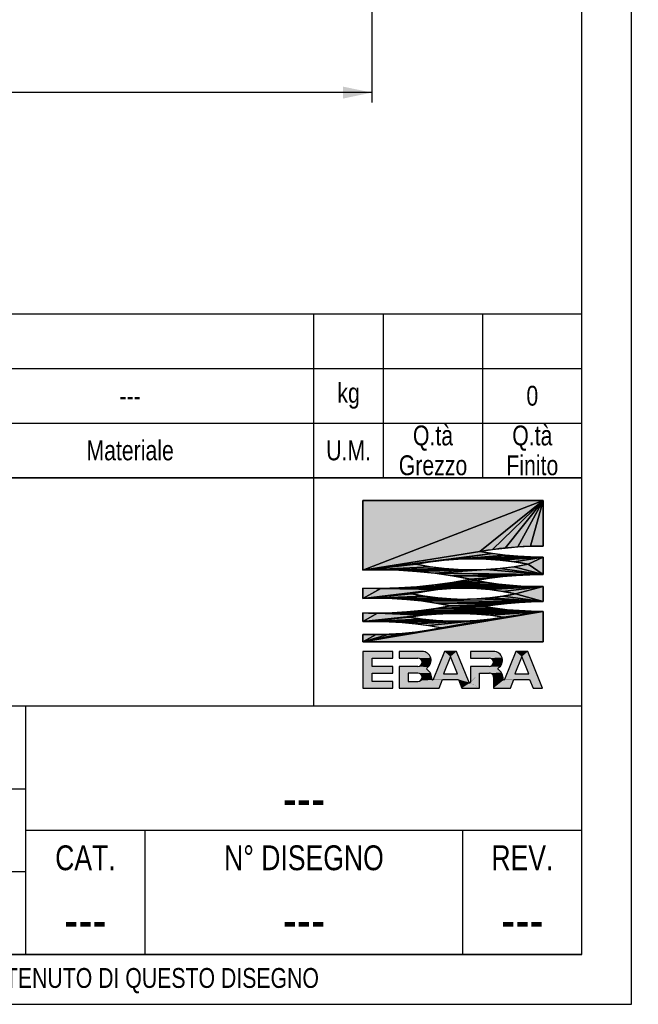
# Model space of a CAD drawing. Header units: millimetres. Extents: x 0 to 841, y 0 to 594.
# Tile 8 of 11: x 717 to 841, y 0 to 198. Entities that reach past the tile are written whole.
import ezdxf

# ---------------------------------------------------------------- set-up
doc = ezdxf.new("R2010")
doc.units = ezdxf.units.MM
doc.header["$LTSCALE"] = 46.2
doc.layers.get('0').update_dxf_attribs({"linetype": 'CONTINUOUS'})
doc.layers.add('DETTAGLI', color=7, linetype='CONTINUOUS')
doc.layers.add('QUOTE', color=7, linetype='CONTINUOUS')
doc.styles.get("Standard").update_dxf_attribs({"font": 'txt', "width": 0.8})
doc.dimstyles.new('DIMSTYLE_1', dxfattribs={"dimtxt": 6, "dimasz": 5.8, "dimexe": 1, "dimexo": 2, "dimgap": 0.75, "dimtad": 1, "dimdec": 3, "dimtxsty": 'Standard', "dimblk": '_FILLED', "dimblk1": '_FILLED', "dimblk2": '_FILLED', "dimcen": 0.09, "dimadec": 3, "dimazin": 2, "dimtp": 0.5, "dimtm": 0.5, "dimtfac": 1, "dimtdec": 3, "dimtofl": 0, "dimtmove": 0, "dimatfit": 3, "dimldrblk": '_FILLED', "dimfxl": 0, "dimtolj": 1, "dimarcsym": 0})

# ---------------------------------------------------------------- blocks, each defined once
blk = doc.blocks.new('EBARA_BL0', base_point=(804.25, 82.53))
at = {"color": 7, "linetype": 'Continuous'}
for p, q in [((822.18, 101.41), (785.87, 87.4)), ((785.87, 101.41), (785.87, 87.4)), ((785.87, 87.4), (822.18, 101.41)), ((822.18, 101.41), (785.87, 101.41)), ((785.87, 101.41), (822.18, 101.41)), ((785.87, 87.4), (785.87, 101.41)), ((822.18, 101.41), (809.46, 91.15)), ((809.46, 91.15), (822.18, 101.41)), ((822.18, 101.41), (811.99, 91.55)), ((811.99, 91.55), (822.18, 101.41)), ((822.18, 101.41), (814.53, 91.86)), ((814.53, 91.86), (822.18, 101.41)), ((822.18, 101.41), (817.07, 92.08)), ((817.07, 92.08), (822.18, 101.41)), ((822.18, 101.41), (819.63, 92.21)), ((819.63, 92.21), (822.18, 101.41)), ((822.18, 92.25), (822.18, 101.41)), ((822.18, 101.41), (822.18, 92.25)), ((809.46, 91.15), (811.99, 91.55)), ((811.99, 91.55), (814.53, 91.86)), ((814.53, 91.86), (817.07, 92.08)), ((817.07, 92.08), (819.63, 92.21)), ((819.63, 92.21), (822.18, 92.25)), ((809.46, 91.15), (785.87, 87.4)), ((785.87, 87.4), (809.46, 91.15)), ((811.99, 90.75), (785.87, 87.4)), ((785.87, 87.4), (811.99, 90.75)), ((802.23, 89.43), (785.87, 87.4)), ((785.87, 87.4), (802.23, 89.43)), ((799.42, 89.08), (802.23, 89.43)), ((811.99, 90.75), (802.23, 89.43)), ((802.23, 89.43), (811.99, 90.75)), ((814.53, 90.44), (802.23, 89.43)), ((802.23, 89.43), (814.53, 90.44)), ((802.23, 89.43), (805.06, 89.64)), ((814.53, 90.44), (805.06, 89.64)), ((805.06, 89.64), (814.53, 90.44)), ((817.07, 90.22), (805.06, 89.64)), ((805.06, 89.64), (817.07, 90.22)), ((819.63, 90.09), (805.06, 89.64)), ((805.06, 89.64), (819.63, 90.09)), ((805.06, 89.64), (807.89, 89.71)), ((819.63, 90.09), (807.89, 89.71)), ((807.89, 89.71), (819.63, 90.09)), ((807.89, 89.71), (822.18, 90.05)), ((822.18, 90.05), (807.89, 89.71)), ((807.89, 89.71), (810.72, 89.64)), ((811.99, 90.75), (809.46, 91.15)), ((810.72, 89.64), (822.18, 90.05)), ((822.18, 90.05), (810.72, 89.64)), ((810.72, 89.64), (813.55, 89.43)), ((814.53, 90.44), (811.99, 90.75)), ((813.55, 89.43), (822.18, 90.05)), ((822.18, 90.05), (813.55, 89.43)), ((813.55, 89.43), (816.36, 89.08)), ((817.07, 90.22), (814.53, 90.44)), ((816.36, 89.08), (822.18, 90.05)), ((822.18, 90.05), (816.36, 89.08)), ((819.63, 90.09), (817.07, 90.22)), ((819.15, 88.59), (822.18, 90.05)), ((822.18, 90.05), (819.15, 88.59)), ((822.18, 90.05), (819.63, 90.09)), ((822.18, 86.51), (822.18, 90.05)), ((822.18, 90.05), (822.18, 86.51)), ((799.42, 89.08), (785.87, 87.4)), ((785.87, 87.4), (799.42, 89.08)), ((796.63, 88.59), (785.87, 87.4)), ((785.87, 87.4), (796.63, 88.59)), ((799.42, 88.1), (785.87, 87.4)), ((785.87, 87.4), (799.42, 88.1)), ((802.23, 87.75), (785.87, 87.4)), ((785.87, 87.4), (802.23, 87.75)), ((785.87, 87.4), (789.5, 87.46)), ((802.23, 87.75), (789.5, 87.46)), ((789.5, 87.46), (802.23, 87.75)), ((805.06, 87.54), (789.5, 87.46)), ((789.5, 87.46), (805.06, 87.54)), ((789.5, 87.46), (807.89, 87.47)), ((807.89, 87.47), (789.5, 87.46)), ((789.5, 87.46), (793.13, 87.37)), ((793.13, 87.37), (807.89, 87.47)), ((807.89, 87.47), (793.13, 87.37)), ((793.13, 87.37), (796.75, 87.14)), ((796.63, 88.59), (799.42, 89.08)), ((799.42, 88.1), (796.63, 88.59)), ((796.75, 87.14), (810.72, 87.54)), ((810.72, 87.54), (796.75, 87.14)), ((796.75, 87.14), (807.89, 87.47)), ((807.89, 87.47), (796.75, 87.14)), ((802.23, 87.75), (799.42, 88.1)), ((800.36, 86.77), (810.72, 87.54)), ((810.72, 87.54), (800.36, 86.77)), ((805.06, 87.54), (802.23, 87.75)), ((807.89, 87.47), (805.06, 87.54)), ((810.72, 87.54), (807.89, 87.47)), ((813.55, 87.75), (810.72, 87.54)), ((822.18, 86.51), (810.72, 87.54)), ((810.72, 87.54), (822.18, 86.51)), ((816.36, 88.1), (813.55, 87.75)), ((822.18, 86.51), (813.55, 87.75)), ((813.55, 87.75), (822.18, 86.51)), ((816.36, 89.08), (819.15, 88.59)), ((819.15, 88.59), (816.36, 88.1)), ((822.18, 86.51), (816.36, 88.1)), ((816.36, 88.1), (822.18, 86.51)), ((822.18, 86.51), (819.15, 88.59)), ((819.15, 88.59), (822.18, 86.51)), ((796.75, 87.14), (800.36, 86.77)), ((800.36, 86.77), (822.18, 86.51)), ((822.18, 86.51), (800.36, 86.77)), ((800.36, 86.77), (819.47, 86.48)), ((800.36, 86.77), (803.95, 86.25)), ((819.47, 86.48), (800.36, 86.77)), ((819.47, 86.48), (803.95, 86.25)), ((803.95, 86.25), (819.47, 86.48)), ((803.95, 86.25), (816.76, 86.34)), ((816.76, 86.34), (803.95, 86.25)), ((803.95, 86.25), (814.06, 86.1)), ((803.95, 86.25), (807.52, 85.6)), ((814.06, 86.1), (803.95, 86.25)), ((807.52, 85.6), (803.95, 84.94)), ((803.95, 84.94), (808.7, 85.31)), ((808.7, 85.31), (803.95, 84.94)), ((814.06, 86.1), (807.52, 85.6)), ((807.52, 85.6), (814.06, 86.1)), ((807.52, 85.6), (811.37, 85.76)), ((811.37, 85.76), (807.52, 85.6)), ((807.52, 85.6), (808.7, 85.31)), ((808.7, 85.31), (807.52, 85.6)), ((808.7, 85.31), (811.37, 85.76)), ((810.92, 84.92), (808.7, 85.31)), ((811.37, 85.76), (814.06, 86.1)), ((814.06, 86.1), (816.76, 86.34)), ((816.76, 86.34), (819.47, 86.48)), ((819.47, 86.48), (822.18, 86.51)), ((785.87, 83.79), (785.87, 81.71)), ((789.5, 83.73), (785.87, 83.79)), ((785.87, 81.71), (785.87, 83.79)), ((789.5, 83.73), (785.87, 81.71)), ((785.87, 81.71), (789.5, 83.73)), ((800.94, 83.49), (785.87, 81.71)), ((785.87, 81.71), (800.94, 83.49)), ((793.13, 83.82), (789.5, 83.73)), ((789.5, 83.73), (806.18, 83.78)), ((806.18, 83.78), (789.5, 83.73)), ((789.5, 83.73), (803.56, 83.71)), ((803.56, 83.71), (789.5, 83.73)), ((789.5, 83.73), (800.94, 83.49)), ((800.94, 83.49), (789.5, 83.73)), ((793.13, 83.82), (822.18, 84.1)), ((822.18, 84.1), (793.13, 83.82)), ((796.75, 84.05), (793.13, 83.82)), ((806.18, 83.78), (793.13, 83.82)), ((793.13, 83.82), (806.18, 83.78)), ((800.36, 84.42), (796.75, 84.05)), ((815.41, 84.36), (796.75, 84.05)), ((796.75, 84.05), (815.41, 84.36)), ((817.66, 84.2), (796.75, 84.05)), ((796.75, 84.05), (817.66, 84.2)), ((819.92, 84.11), (796.75, 84.05)), ((796.75, 84.05), (819.92, 84.11)), ((796.75, 84.05), (822.18, 84.1)), ((822.18, 84.1), (796.75, 84.05)), ((798.33, 83.13), (800.94, 83.49)), ((803.95, 84.94), (800.36, 84.42)), ((810.92, 84.92), (800.36, 84.42)), ((800.36, 84.42), (810.92, 84.92)), ((800.36, 84.42), (813.16, 84.6)), ((813.16, 84.6), (800.36, 84.42)), ((800.36, 84.42), (815.41, 84.36)), ((815.41, 84.36), (800.36, 84.42)), ((800.94, 83.49), (803.56, 83.71)), ((803.56, 83.71), (806.18, 83.78)), ((803.95, 84.94), (810.92, 84.92)), ((810.92, 84.92), (803.95, 84.94)), ((806.18, 83.78), (822.18, 84.1)), ((822.18, 84.1), (806.18, 83.78)), ((806.18, 83.78), (808.81, 83.71)), ((808.81, 83.71), (822.18, 84.1)), ((822.18, 84.1), (808.81, 83.71)), ((808.81, 83.71), (811.43, 83.49)), ((813.16, 84.6), (810.92, 84.92)), ((811.43, 83.49), (822.18, 84.1)), ((822.18, 84.1), (811.43, 83.49)), ((811.43, 83.49), (814.03, 83.13)), ((815.41, 84.36), (813.16, 84.6)), ((814.03, 83.13), (822.18, 84.1)), ((822.18, 84.1), (814.03, 83.13)), ((817.66, 84.2), (815.41, 84.36)), ((816.61, 82.63), (822.18, 84.1)), ((822.18, 84.1), (816.61, 82.63)), ((819.92, 84.11), (817.66, 84.2)), ((822.18, 84.1), (819.92, 84.11)), ((822.18, 81.07), (822.18, 84.1)), ((822.18, 84.1), (822.18, 81.07)), ((798.33, 83.13), (785.87, 81.71)), ((785.87, 81.71), (798.33, 83.13)), ((795.75, 82.63), (785.87, 81.71)), ((785.87, 81.71), (795.75, 82.63)), ((798.33, 82.15), (785.87, 81.71)), ((785.87, 81.71), (798.33, 82.15)), ((785.87, 81.71), (788.83, 81.76)), ((798.33, 82.15), (788.83, 81.76)), ((788.83, 81.76), (798.33, 82.15)), ((788.83, 81.76), (800.94, 81.8)), ((800.94, 81.8), (788.83, 81.76)), ((788.83, 81.76), (791.78, 81.69)), ((791.78, 81.69), (800.94, 81.8)), ((800.94, 81.8), (791.78, 81.69)), ((791.78, 81.69), (803.56, 81.6)), ((791.78, 81.69), (794.72, 81.51)), ((803.56, 81.6), (791.78, 81.69)), ((803.56, 81.6), (794.72, 81.51)), ((794.72, 81.51), (803.56, 81.6)), ((794.72, 81.51), (806.18, 81.53)), ((806.18, 81.53), (794.72, 81.51)), ((794.72, 81.51), (797.66, 81.21)), ((795.75, 82.63), (798.33, 83.13)), ((798.33, 82.15), (795.75, 82.63)), ((797.66, 81.21), (808.81, 81.6)), ((808.81, 81.6), (797.66, 81.21)), ((797.66, 81.21), (806.18, 81.53)), ((806.18, 81.53), (797.66, 81.21)), ((800.94, 81.8), (798.33, 82.15)), ((803.56, 81.6), (800.94, 81.8)), ((806.18, 81.53), (803.56, 81.6)), ((808.81, 81.6), (806.18, 81.53)), ((811.43, 81.8), (808.81, 81.6)), ((822.18, 81.07), (808.81, 81.6)), ((808.81, 81.6), (822.18, 81.07)), ((814.03, 82.15), (811.43, 81.8)), ((822.18, 81.07), (811.43, 81.8)), ((811.43, 81.8), (822.18, 81.07)), ((814.03, 83.13), (816.61, 82.63)), ((816.61, 82.63), (814.03, 82.15)), ((822.18, 81.07), (814.03, 82.15)), ((814.03, 82.15), (822.18, 81.07)), ((822.18, 81.07), (816.61, 82.63)), ((816.61, 82.63), (822.18, 81.07)), ((797.66, 81.21), (822.18, 81.07)), ((797.66, 81.21), (800.58, 80.78)), ((822.18, 81.07), (797.66, 81.21)), ((800.58, 79.71), (797.66, 79.29)), ((797.66, 79.29), (814.94, 79.45)), ((814.94, 79.45), (797.66, 79.29)), ((822.18, 81.07), (800.58, 80.78)), ((800.58, 80.78), (822.18, 81.07)), ((819.77, 81.02), (800.58, 80.78)), ((800.58, 80.78), (819.77, 81.02)), ((800.58, 80.78), (817.35, 80.89)), ((817.35, 80.89), (800.58, 80.78)), ((800.58, 80.78), (814.94, 80.69)), ((800.58, 80.78), (803.49, 80.25)), ((814.94, 80.69), (800.58, 80.78)), ((803.49, 80.25), (800.58, 79.71)), ((810.14, 80.07), (800.58, 79.71)), ((800.58, 79.71), (810.14, 80.07)), ((800.58, 79.71), (812.54, 79.72)), ((812.54, 79.72), (800.58, 79.71)), ((800.58, 79.71), (814.94, 79.45)), ((814.94, 79.45), (800.58, 79.71)), ((814.94, 80.69), (803.49, 80.25)), ((803.49, 80.25), (814.94, 80.69)), ((803.49, 80.25), (812.54, 80.42)), ((812.54, 80.42), (803.49, 80.25)), ((803.49, 80.25), (810.14, 80.07)), ((810.14, 80.07), (803.49, 80.25)), ((810.14, 80.07), (812.54, 80.42)), ((812.54, 79.72), (810.14, 80.07)), ((812.54, 80.42), (814.94, 80.69)), ((814.94, 79.45), (812.54, 79.72)), ((814.94, 80.69), (817.35, 80.89)), ((817.35, 79.25), (814.94, 79.45)), ((817.35, 80.89), (819.77, 81.02)), ((819.77, 81.02), (822.18, 81.07)), ((785.87, 73), (822.18, 79.07)), ((822.18, 79.07), (785.87, 73)), ((785.87, 78.78), (785.87, 77.08)), ((788.83, 78.73), (785.87, 78.78)), ((785.87, 77.08), (785.87, 78.78)), ((788.83, 78.73), (785.87, 77.08)), ((785.87, 77.08), (788.83, 78.73)), ((797.88, 78.31), (785.87, 77.08)), ((785.87, 77.08), (797.88, 78.31)), ((795.17, 77.92), (785.87, 77.08)), ((785.87, 77.08), (795.17, 77.92)), ((797.88, 77.53), (785.87, 77.08)), ((785.87, 77.08), (797.88, 77.53)), ((788.83, 78.73), (822.18, 79.07)), ((822.18, 79.07), (788.83, 78.73)), ((791.78, 78.8), (788.83, 78.73)), ((803.35, 78.7), (788.83, 78.73)), ((788.83, 78.73), (800.61, 78.57)), ((800.61, 78.57), (788.83, 78.73)), ((788.83, 78.73), (797.88, 78.31)), ((797.88, 78.31), (788.83, 78.73)), ((788.83, 78.73), (803.35, 78.7)), ((791.78, 78.8), (822.18, 79.07)), ((822.18, 79.07), (791.78, 78.8)), ((794.72, 78.99), (791.78, 78.8)), ((797.66, 79.29), (794.72, 78.99)), ((817.35, 79.25), (794.72, 78.99)), ((794.72, 78.99), (817.35, 79.25)), ((819.77, 79.13), (794.72, 78.99)), ((794.72, 78.99), (819.77, 79.13)), ((794.72, 78.99), (822.18, 79.07)), ((822.18, 79.07), (794.72, 78.99)), ((795.17, 77.92), (797.88, 78.31)), ((797.88, 77.53), (795.17, 77.92)), ((797.66, 79.29), (817.35, 79.25)), ((817.35, 79.25), (797.66, 79.29)), ((797.88, 78.31), (800.61, 78.57)), ((800.61, 77.26), (797.88, 77.53)), ((799.08, 75.31), (822.18, 79.07)), ((822.18, 79.07), (799.08, 75.31)), ((799.08, 76.23), (811.56, 77.53)), ((811.56, 77.53), (799.08, 76.23)), ((800.61, 78.57), (803.35, 78.7)), ((801.69, 75.76), (822.18, 79.07)), ((822.18, 79.07), (801.69, 75.76)), ((801.69, 75.76), (814.28, 77.92)), ((814.28, 77.92), (801.69, 75.76)), ((801.69, 75.76), (811.56, 77.53)), ((811.56, 77.53), (801.69, 75.76)), ((803.35, 78.7), (822.18, 79.07)), ((822.18, 79.07), (803.35, 78.7)), ((803.35, 78.7), (806.09, 78.7)), ((806.09, 78.7), (822.18, 79.07)), ((822.18, 79.07), (806.09, 78.7)), ((806.09, 78.7), (808.83, 78.57)), ((808.83, 78.57), (822.18, 79.07)), ((822.18, 79.07), (808.83, 78.57)), ((808.83, 78.57), (811.56, 78.31)), ((811.56, 77.53), (808.83, 77.26)), ((811.56, 78.31), (822.18, 79.07)), ((822.18, 79.07), (811.56, 78.31)), ((811.56, 78.31), (814.28, 77.92)), ((814.28, 77.92), (811.56, 77.53)), ((814.28, 77.92), (822.18, 79.07)), ((822.18, 79.07), (814.28, 77.92)), ((819.77, 79.13), (817.35, 79.25)), ((822.18, 79.07), (819.77, 79.13)), ((822.18, 73), (822.18, 79.07)), ((822.18, 79.07), (822.18, 73)), ((800.61, 77.26), (785.87, 77.08)), ((785.87, 77.08), (800.61, 77.26)), ((785.87, 77.08), (788.52, 77.1)), ((800.61, 77.26), (788.52, 77.1)), ((788.52, 77.1), (800.61, 77.26)), ((788.52, 77.1), (806.09, 77.13)), ((803.35, 77.13), (788.52, 77.1)), ((788.52, 77.1), (803.35, 77.13)), ((806.09, 77.13), (788.52, 77.1)), ((788.52, 77.1), (791.17, 77.03)), ((791.17, 77.03), (806.09, 77.13)), ((806.09, 77.13), (791.17, 77.03)), ((791.17, 77.03), (793.82, 76.86)), ((793.82, 76.86), (806.09, 77.13)), ((806.09, 77.13), (793.82, 76.86)), ((793.82, 76.86), (796.46, 76.59)), ((796.46, 76.59), (808.83, 77.26)), ((808.83, 77.26), (796.46, 76.59)), ((796.46, 76.59), (806.09, 77.13)), ((806.09, 77.13), (796.46, 76.59)), ((796.46, 76.59), (799.08, 76.23)), ((799.08, 76.23), (808.83, 77.26)), ((808.83, 77.26), (799.08, 76.23)), ((799.08, 76.23), (801.69, 75.76)), ((801.69, 75.76), (799.08, 75.31)), ((803.35, 77.13), (800.61, 77.26)), ((806.09, 77.13), (803.35, 77.13)), ((808.83, 77.26), (806.09, 77.13)), ((785.87, 73), (799.08, 75.31)), ((799.08, 75.31), (785.87, 73)), ((785.87, 73), (796.46, 74.95)), ((796.46, 74.95), (785.87, 73)), ((785.87, 73), (793.82, 74.68)), ((793.82, 74.68), (785.87, 73)), ((785.87, 73), (791.17, 74.51)), ((791.17, 74.51), (785.87, 73)), ((785.87, 74.46), (785.87, 73)), ((788.52, 74.44), (785.87, 74.46)), ((785.87, 73), (785.87, 74.46)), ((785.87, 73), (788.52, 74.44)), ((788.52, 74.44), (785.87, 73)), ((791.17, 74.51), (788.52, 74.44)), ((793.82, 74.68), (791.17, 74.51)), ((796.46, 74.95), (793.82, 74.68)), ((799.08, 75.31), (796.46, 74.95)), ((785.87, 73), (822.18, 73)), ((822.18, 73), (785.87, 73)), ((791.93, 71.05), (785.87, 71.05)), ((785.87, 71.05), (785.87, 63.66)), ((787.72, 69.71), (791.93, 69.71)), ((787.72, 68.02), (787.72, 69.71)), ((791.93, 69.71), (791.93, 71.05)), ((797.81, 71.05), (793.16, 71.05)), ((793.16, 71.05), (793.16, 69.71)), ((793.16, 69.71), (796.97, 69.71)), ((802.29, 71.05), (800.03, 65.39)), ((803.52, 69.99), (802.12, 66.5)), ((804.75, 71.05), (802.29, 71.05)), ((804.91, 66.5), (803.52, 69.99)), ((807.25, 64.8), (804.75, 71.05)), ((812.17, 71.05), (807.52, 71.05)), ((807.52, 71.05), (807.52, 69.71)), ((807.52, 69.71), (811.33, 69.71)), ((816.65, 71.05), (814.39, 65.41)), ((817.88, 69.99), (816.48, 66.5)), ((819.11, 71.05), (816.65, 71.05)), ((819.27, 66.5), (817.88, 69.99)), ((822.06, 63.66), (819.11, 71.05)), ((791.93, 68.02), (787.72, 68.02)), ((791.93, 66.69), (791.93, 68.02)), ((796.97, 68.02), (793.16, 68.02)), ((793.16, 68.02), (793.16, 63.66)), ((811.33, 68.02), (807.52, 68.02)), ((807.52, 68.02), (807.52, 64.85)), ((787.72, 66.69), (791.93, 66.69)), ((787.72, 64.99), (787.72, 66.69)), ((796.97, 66.69), (795, 66.69)), ((795, 66.69), (795, 64.99)), ((802.12, 66.5), (804.91, 66.5)), ((809.36, 66.69), (811.37, 66.69)), ((809.36, 63.66), (809.36, 66.69)), ((812.17, 65.87), (812.17, 63.66)), ((816.48, 66.5), (819.27, 66.5)), ((785.87, 63.66), (791.93, 63.66)), ((791.93, 64.99), (787.72, 64.99)), ((791.93, 63.66), (791.93, 64.99)), ((793.16, 63.66), (801.24, 63.66)), ((795, 64.99), (796.97, 64.99)), ((801.24, 63.66), (801.94, 65.4)), ((801.94, 65.4), (805.1, 65.4)), ((805.1, 65.4), (805.79, 63.66)), ((805.79, 63.66), (809.36, 63.66)), ((812.17, 63.66), (815.6, 63.66)), ((815.6, 63.66), (816.3, 65.4)), ((816.3, 65.4), (819.46, 65.4)), ((819.46, 65.4), (820.15, 63.66)), ((820.15, 63.66), (822.06, 63.66))]:
    blk.add_line(p, q, dxfattribs=at)
for centre, radius, start, end in [((822.08, 19.39), 72.86, 89.9211, 99.9748), ((807.89, 32.57), 57.14, 78.6329, 101.3671), ((822.08, 162.71), 72.67, 259.9974, 270.0791), ((789.13, -4.15), 91.61, 78.415, 92.0347), ((807.89, 144.64), 57.17, 258.6407, 281.3593), ((789.13, 175.34), 91.61, 267.9653, 281.585), ((821.62, 16), 70.51, 89.5451, 100.5654), ((821.39, 150.82), 66.73, 259.0346, 270.6838), ((806.18, 35.66), 48.12, 77.4794, 102.5209), ((788.62, 8.02), 73.74, 78.37, 92.1352), ((806.18, 131.18), 49.65, 257.8721, 282.1282), ((788.62, 152.47), 73.74, 267.8648, 281.63), ((822.62, 2.61), 78.46, 90.321, 99.1535), ((822.62, 157.53), 78.46, 260.8465, 269.679), ((804.72, 21.31), 57.41, 80.419, 99.581), ((804.72, 134.43), 57.31, 260.4022, 279.5978), ((787.9, 5.53), 71.57, 78.8935, 91.6259), ((787.83, 147.3), 72.86, 268.4651, 280.9705), ((796.97, 68.87), 0.846, 270.0055, 89.9945), ((797.81, 69.24), 1.81, 303.3213, 89.9975), ((811.33, 68.87), 0.846, 270.0055, 89.9945), ((812.18, 69.24), 1.81, 300.7885, 90.0231), ((798.92, 67.56), 0.2, 123.3413, 236.2957), ((813.17, 67.56), 0.14, 120.8173, 238.5397), ((811.98, 65.61), 2.15, 356.413, 58.5531), ((796.97, 65.84), 0.846, 270.0056, 89.9944), ((797.62, 65.61), 2.14, 355.8945, 56.313), ((799.9, 65.45), 0.14, 175.9511, 338.0176), ((811.37, 65.88), 0.809, 359.4794, 89.9999), ((814.26, 65.47), 0.14, 176.4576, 338.0865), ((807.38, 64.85), 0.14, 201.7137, 0.004)]:
    blk.add_arc(centre, radius, start, end, dxfattribs=at)
for points in [[(785.87, 87.4), (822.18, 101.41), (809.46, 91.15)], [(785.87, 87.4), (785.87, 101.41), (822.18, 101.41)], [(809.46, 91.15), (822.18, 101.41), (811.99, 91.55)], [(811.99, 91.55), (822.18, 101.41), (814.53, 91.86)], [(814.53, 91.86), (822.18, 101.41), (817.07, 92.08)], [(817.07, 92.08), (822.18, 101.41), (819.63, 92.21)], [(819.63, 92.21), (822.18, 101.41), (822.18, 92.25)], [(785.87, 87.4), (809.46, 91.15), (811.99, 90.75)], [(785.87, 87.4), (811.99, 90.75), (802.23, 89.43)], [(785.87, 87.4), (802.23, 89.43), (799.42, 89.08)], [(802.23, 89.43), (811.99, 90.75), (814.53, 90.44)], [(802.23, 89.43), (814.53, 90.44), (805.06, 89.64)], [(805.06, 89.64), (814.53, 90.44), (817.07, 90.22)], [(805.06, 89.64), (817.07, 90.22), (819.63, 90.09)], [(805.06, 89.64), (819.63, 90.09), (807.89, 89.71)], [(807.89, 89.71), (819.63, 90.09), (822.18, 90.05)], [(822.18, 90.05), (810.72, 89.64), (807.89, 89.71)], [(822.18, 90.05), (813.55, 89.43), (810.72, 89.64)], [(822.18, 90.05), (816.36, 89.08), (813.55, 89.43)], [(822.18, 90.05), (819.15, 88.59), (816.36, 89.08)], [(822.18, 90.05), (822.18, 86.51), (819.15, 88.59)], [(785.87, 87.4), (799.42, 89.08), (796.63, 88.59)], [(785.87, 87.4), (796.63, 88.59), (799.42, 88.1)], [(785.87, 87.4), (799.42, 88.1), (802.23, 87.75)], [(785.87, 87.4), (802.23, 87.75), (789.5, 87.46)], [(789.5, 87.46), (802.23, 87.75), (805.06, 87.54)], [(789.5, 87.46), (805.06, 87.54), (807.89, 87.47)], [(807.89, 87.47), (793.13, 87.37), (789.5, 87.46)], [(807.89, 87.47), (796.75, 87.14), (793.13, 87.37)], [(810.72, 87.54), (796.75, 87.14), (807.89, 87.47)], [(810.72, 87.54), (800.36, 86.77), (796.75, 87.14)], [(810.72, 87.54), (822.18, 86.51), (800.36, 86.77)], [(813.55, 87.75), (822.18, 86.51), (810.72, 87.54)], [(816.36, 88.1), (822.18, 86.51), (813.55, 87.75)], [(819.15, 88.59), (822.18, 86.51), (816.36, 88.1)], [(819.47, 86.48), (800.36, 86.77), (822.18, 86.51)], [(803.95, 86.25), (800.36, 86.77), (819.47, 86.48)], [(803.95, 86.25), (819.47, 86.48), (816.76, 86.34)], [(816.76, 86.34), (814.06, 86.1), (803.95, 86.25)], [(807.52, 85.6), (803.95, 86.25), (814.06, 86.1)], [(803.95, 84.94), (807.52, 85.6), (808.7, 85.31)], [(808.7, 85.31), (810.92, 84.92), (803.95, 84.94)], [(807.52, 85.6), (814.06, 86.1), (811.37, 85.76)], [(811.37, 85.76), (808.7, 85.31), (807.52, 85.6)], [(785.87, 81.71), (785.87, 83.79), (789.5, 83.73)], [(785.87, 81.71), (789.5, 83.73), (800.94, 83.49)], [(785.87, 81.71), (800.94, 83.49), (798.33, 83.13)], [(789.5, 83.73), (793.13, 83.82), (806.18, 83.78)], [(806.18, 83.78), (803.56, 83.71), (789.5, 83.73)], [(800.94, 83.49), (789.5, 83.73), (803.56, 83.71)], [(822.18, 84.1), (793.13, 83.82), (796.75, 84.05)], [(822.18, 84.1), (806.18, 83.78), (793.13, 83.82)], [(796.75, 84.05), (800.36, 84.42), (815.41, 84.36)], [(796.75, 84.05), (815.41, 84.36), (817.66, 84.2)], [(796.75, 84.05), (817.66, 84.2), (819.92, 84.11)], [(796.75, 84.05), (819.92, 84.11), (822.18, 84.1)], [(800.36, 84.42), (803.95, 84.94), (810.92, 84.92)], [(800.36, 84.42), (810.92, 84.92), (813.16, 84.6)], [(813.16, 84.6), (815.41, 84.36), (800.36, 84.42)], [(822.18, 84.1), (808.81, 83.71), (806.18, 83.78)], [(822.18, 84.1), (811.43, 83.49), (808.81, 83.71)], [(822.18, 84.1), (814.03, 83.13), (811.43, 83.49)], [(822.18, 84.1), (816.61, 82.63), (814.03, 83.13)], [(822.18, 84.1), (822.18, 81.07), (816.61, 82.63)], [(785.87, 81.71), (798.33, 83.13), (795.75, 82.63)], [(785.87, 81.71), (795.75, 82.63), (798.33, 82.15)], [(785.87, 81.71), (798.33, 82.15), (788.83, 81.76)], [(788.83, 81.76), (798.33, 82.15), (800.94, 81.8)], [(800.94, 81.8), (791.78, 81.69), (788.83, 81.76)], [(800.94, 81.8), (803.56, 81.6), (791.78, 81.69)], [(794.72, 81.51), (791.78, 81.69), (803.56, 81.6)], [(794.72, 81.51), (803.56, 81.6), (806.18, 81.53)], [(806.18, 81.53), (797.66, 81.21), (794.72, 81.51)], [(808.81, 81.6), (797.66, 81.21), (806.18, 81.53)], [(808.81, 81.6), (822.18, 81.07), (797.66, 81.21)], [(811.43, 81.8), (822.18, 81.07), (808.81, 81.6)], [(814.03, 82.15), (822.18, 81.07), (811.43, 81.8)], [(816.61, 82.63), (822.18, 81.07), (814.03, 82.15)], [(800.58, 80.78), (797.66, 81.21), (822.18, 81.07)], [(797.66, 79.29), (800.58, 79.71), (814.94, 79.45)], [(814.94, 79.45), (817.35, 79.25), (797.66, 79.29)], [(800.58, 80.78), (822.18, 81.07), (819.77, 81.02)], [(800.58, 80.78), (819.77, 81.02), (817.35, 80.89)], [(817.35, 80.89), (814.94, 80.69), (800.58, 80.78)], [(803.49, 80.25), (800.58, 80.78), (814.94, 80.69)], [(800.58, 79.71), (803.49, 80.25), (810.14, 80.07)], [(800.58, 79.71), (810.14, 80.07), (812.54, 79.72)], [(812.54, 79.72), (814.94, 79.45), (800.58, 79.71)], [(803.49, 80.25), (814.94, 80.69), (812.54, 80.42)], [(812.54, 80.42), (810.14, 80.07), (803.49, 80.25)], [(822.18, 79.07), (785.87, 73), (799.08, 75.31)], [(822.18, 79.07), (822.18, 73), (785.87, 73)], [(785.87, 77.08), (785.87, 78.78), (788.83, 78.73)], [(785.87, 77.08), (788.83, 78.73), (797.88, 78.31)], [(785.87, 77.08), (797.88, 78.31), (795.17, 77.92)], [(785.87, 77.08), (795.17, 77.92), (797.88, 77.53)], [(785.87, 77.08), (797.88, 77.53), (800.61, 77.26)], [(822.18, 79.07), (788.83, 78.73), (791.78, 78.8)], [(822.18, 79.07), (803.35, 78.7), (788.83, 78.73)], [(800.61, 78.57), (788.83, 78.73), (803.35, 78.7)], [(797.88, 78.31), (788.83, 78.73), (800.61, 78.57)], [(822.18, 79.07), (791.78, 78.8), (794.72, 78.99)], [(794.72, 78.99), (797.66, 79.29), (817.35, 79.25)], [(794.72, 78.99), (817.35, 79.25), (819.77, 79.13)], [(794.72, 78.99), (819.77, 79.13), (822.18, 79.07)], [(822.18, 79.07), (799.08, 75.31), (801.69, 75.76)], [(811.56, 77.53), (799.08, 76.23), (808.83, 77.26)], [(811.56, 77.53), (801.69, 75.76), (799.08, 76.23)], [(822.18, 79.07), (801.69, 75.76), (814.28, 77.92)], [(814.28, 77.92), (801.69, 75.76), (811.56, 77.53)], [(822.18, 79.07), (806.09, 78.7), (803.35, 78.7)], [(822.18, 79.07), (808.83, 78.57), (806.09, 78.7)], [(822.18, 79.07), (811.56, 78.31), (808.83, 78.57)], [(822.18, 79.07), (814.28, 77.92), (811.56, 78.31)], [(785.87, 77.08), (800.61, 77.26), (788.52, 77.1)], [(788.52, 77.1), (800.61, 77.26), (803.35, 77.13)], [(788.52, 77.1), (803.35, 77.13), (806.09, 77.13)], [(806.09, 77.13), (791.17, 77.03), (788.52, 77.1)], [(806.09, 77.13), (793.82, 76.86), (791.17, 77.03)], [(806.09, 77.13), (796.46, 76.59), (793.82, 76.86)], [(808.83, 77.26), (796.46, 76.59), (806.09, 77.13)], [(808.83, 77.26), (799.08, 76.23), (796.46, 76.59)], [(799.08, 75.31), (785.87, 73), (796.46, 74.95)], [(796.46, 74.95), (785.87, 73), (793.82, 74.68)], [(793.82, 74.68), (785.87, 73), (791.17, 74.51)], [(791.17, 74.51), (785.87, 73), (788.52, 74.44)], [(785.87, 73), (785.87, 74.46), (788.52, 74.44)], [(791.93, 71.05), (787.72, 69.71), (785.87, 71.05)], [(785.87, 63.66), (785.87, 71.05), (787.72, 69.71)], [(791.93, 71.05), (787.72, 69.71), (785.87, 71.05)], [(785.87, 63.66), (785.87, 71.05), (787.72, 69.71)], [(787.72, 68.02), (785.87, 63.66), (787.72, 69.71)], [(787.72, 68.02), (785.87, 63.66), (787.72, 69.71)], [(791.93, 71.05), (791.93, 69.71), (787.72, 69.71)], [(791.93, 71.05), (791.93, 69.71), (787.72, 69.71)], [(798.05, 71.03), (793.16, 69.71), (797.81, 71.05)], [(793.16, 69.71), (793.16, 71.05), (797.81, 71.05)], [(798.27, 70.99), (793.16, 69.71), (798.05, 71.03)], [(798.49, 70.91), (793.16, 69.71), (798.27, 70.99)], [(798.7, 70.81), (793.16, 69.71), (798.49, 70.91)], [(798.89, 70.69), (793.16, 69.71), (798.7, 70.81)], [(799.07, 70.54), (793.16, 69.71), (798.89, 70.69)], [(799.23, 70.37), (793.16, 69.71), (799.07, 70.54)], [(799.36, 70.18), (793.16, 69.71), (799.23, 70.37)], [(799.47, 69.97), (793.16, 69.71), (799.36, 70.18)], [(799.55, 69.76), (793.16, 69.71), (799.47, 69.97)], [(793.16, 69.71), (799.55, 69.76), (796.97, 69.71)], [(796.97, 69.71), (799.55, 69.76), (797.08, 69.71)], [(797.08, 69.71), (799.55, 69.76), (797.19, 69.68)], [(797.19, 69.68), (799.55, 69.76), (797.29, 69.65)], [(797.29, 69.65), (799.55, 69.76), (797.39, 69.6)], [(797.39, 69.6), (799.55, 69.76), (797.48, 69.54)], [(799.55, 69.76), (799.6, 69.53), (797.48, 69.54)], [(797.57, 69.47), (797.48, 69.54), (799.6, 69.53)], [(797.57, 69.47), (799.6, 69.53), (797.64, 69.38)], [(799.6, 69.53), (799.62, 69.3), (797.64, 69.38)], [(800.03, 65.39), (802.29, 71.05), (803.52, 69.99)], [(802.12, 66.5), (800.03, 65.39), (803.52, 69.99)], [(804.75, 71.05), (803.52, 69.99), (802.29, 71.05)], [(803.52, 69.99), (804.75, 71.05), (804.91, 66.5)], [(804.91, 66.5), (804.75, 71.05), (805.1, 65.4)], [(804.75, 71.05), (807.25, 64.8), (805.1, 65.4)], [(812.4, 71.03), (807.52, 69.71), (812.17, 71.05)], [(807.52, 69.71), (807.52, 71.05), (812.17, 71.05)], [(812.62, 70.99), (807.52, 69.71), (812.4, 71.03)], [(812.83, 70.92), (807.52, 69.71), (812.62, 70.99)], [(813.04, 70.83), (807.52, 69.71), (812.83, 70.92)], [(813.23, 70.71), (807.52, 69.71), (813.04, 70.83)], [(813.4, 70.57), (807.52, 69.71), (813.23, 70.71)], [(813.56, 70.41), (807.52, 69.71), (813.4, 70.57)], [(813.69, 70.23), (807.52, 69.71), (813.56, 70.41)], [(813.8, 70.03), (807.52, 69.71), (813.69, 70.23)], [(813.89, 69.82), (807.52, 69.71), (813.8, 70.03)], [(807.52, 69.71), (813.89, 69.82), (811.33, 69.71)], [(811.33, 69.71), (813.89, 69.82), (811.44, 69.71)], [(811.44, 69.71), (813.89, 69.82), (811.55, 69.68)], [(811.55, 69.68), (813.89, 69.82), (811.65, 69.65)], [(813.89, 69.82), (813.95, 69.61), (811.65, 69.65)], [(811.75, 69.6), (811.65, 69.65), (813.95, 69.61)], [(811.75, 69.6), (813.95, 69.61), (811.84, 69.54)], [(811.84, 69.54), (813.95, 69.61), (811.93, 69.47)], [(813.95, 69.61), (813.98, 69.39), (811.93, 69.47)], [(812, 69.38), (811.93, 69.47), (813.98, 69.39)], [(812, 69.38), (813.98, 69.39), (812.06, 69.29)], [(812.06, 69.29), (813.98, 69.39), (812.11, 69.19)], [(813.98, 69.39), (813.98, 69.16), (812.11, 69.19)], [(814.39, 65.41), (816.65, 71.05), (817.88, 69.99)], [(816.48, 66.5), (814.39, 65.41), (817.88, 69.99)], [(819.11, 71.05), (817.88, 69.99), (816.65, 71.05)], [(817.88, 69.99), (819.11, 71.05), (819.27, 66.5)], [(819.27, 66.5), (819.11, 71.05), (819.46, 65.4)], [(819.46, 65.4), (819.11, 71.05), (820.15, 63.66)], [(819.11, 71.05), (822.06, 63.66), (820.15, 63.66)], [(787.72, 66.69), (785.87, 63.66), (787.72, 68.02)], [(787.72, 66.69), (785.87, 63.66), (787.72, 68.02)], [(791.93, 68.02), (791.93, 66.69), (787.72, 66.69)], [(791.93, 68.02), (787.72, 66.69), (787.72, 68.02)], [(791.93, 68.02), (791.93, 66.69), (787.72, 66.69)], [(791.93, 68.02), (787.72, 66.69), (787.72, 68.02)], [(796.97, 68.02), (795, 66.69), (793.16, 68.02)], [(793.16, 63.66), (793.16, 68.02), (795, 66.69)], [(798.99, 67.87), (795, 66.69), (796.97, 68.02)], [(798.81, 67.73), (795, 66.69), (798.99, 67.87)], [(798.79, 67.71), (795, 66.69), (798.81, 67.73)], [(798.77, 67.7), (795, 66.69), (798.79, 67.71)], [(798.76, 67.68), (795, 66.69), (798.77, 67.7)], [(798.74, 67.66), (795, 66.69), (798.76, 67.68)], [(798.73, 67.64), (795, 66.69), (798.74, 67.66)], [(798.73, 67.62), (795, 66.69), (798.73, 67.64)], [(798.72, 67.59), (795, 66.69), (798.73, 67.62)], [(798.72, 67.57), (795, 66.69), (798.72, 67.59)], [(798.72, 67.55), (795, 66.69), (798.72, 67.57)], [(798.72, 67.53), (795, 66.69), (798.72, 67.55)], [(798.73, 67.5), (795, 66.69), (798.72, 67.53)], [(798.73, 67.48), (795, 66.69), (798.73, 67.5)], [(798.74, 67.46), (795, 66.69), (798.73, 67.48)], [(798.76, 67.44), (795, 66.69), (798.74, 67.46)], [(798.77, 67.42), (795, 66.69), (798.76, 67.44)], [(798.79, 67.41), (795, 66.69), (798.77, 67.42)], [(798.81, 67.39), (795, 66.69), (798.79, 67.41)], [(796.97, 68.02), (797.08, 68.03), (799.16, 68.03)], [(799.16, 68.03), (798.99, 67.87), (796.97, 68.02)], [(797.19, 68.05), (799.3, 68.21), (797.08, 68.03)], [(799.3, 68.21), (799.16, 68.03), (797.08, 68.03)], [(797.29, 68.08), (799.3, 68.21), (797.19, 68.05)], [(797.39, 68.13), (799.3, 68.21), (797.29, 68.08)], [(797.48, 68.2), (799.3, 68.21), (797.39, 68.13)], [(797.48, 68.2), (797.57, 68.27), (799.3, 68.21)], [(797.64, 68.35), (799.42, 68.41), (797.57, 68.27)], [(799.42, 68.41), (799.3, 68.21), (797.57, 68.27)], [(797.7, 69.29), (797.64, 69.38), (799.62, 69.3)], [(797.64, 68.35), (797.7, 68.44), (799.42, 68.41)], [(797.7, 69.29), (799.62, 69.3), (797.75, 69.19)], [(797.75, 68.54), (799.51, 68.62), (797.7, 68.44)], [(799.51, 68.62), (799.42, 68.41), (797.7, 68.44)], [(797.75, 69.19), (799.62, 69.3), (797.79, 69.09)], [(797.75, 68.54), (797.79, 68.65), (799.51, 68.62)], [(799.62, 69.3), (799.62, 69.07), (797.79, 69.09)], [(797.81, 68.98), (797.79, 69.09), (799.62, 69.07)], [(797.81, 68.76), (799.58, 68.84), (797.79, 68.65)], [(799.58, 68.84), (799.51, 68.62), (797.79, 68.65)], [(797.81, 68.98), (799.62, 69.07), (797.81, 68.87)], [(799.62, 69.07), (799.58, 68.84), (797.81, 68.87)], [(797.81, 68.76), (797.81, 68.87), (799.58, 68.84)], [(811.33, 68.02), (809.36, 66.69), (807.52, 68.02)], [(807.52, 64.85), (807.52, 68.02), (809.36, 66.69)], [(813.45, 67.96), (809.36, 66.69), (811.33, 68.02)], [(813.29, 67.81), (809.36, 66.69), (813.45, 67.96)], [(813.1, 67.68), (809.36, 66.69), (813.29, 67.81)], [(813.09, 67.67), (809.36, 66.69), (813.1, 67.68)], [(813.08, 67.66), (809.36, 66.69), (813.09, 67.67)], [(813.07, 67.65), (809.36, 66.69), (813.08, 67.66)], [(813.06, 67.64), (809.36, 66.69), (813.07, 67.65)], [(813.05, 67.63), (809.36, 66.69), (813.06, 67.64)], [(813.04, 67.61), (809.36, 66.69), (813.05, 67.63)], [(813.04, 67.6), (809.36, 66.69), (813.04, 67.61)], [(813.03, 67.58), (809.36, 66.69), (813.04, 67.6)], [(813.03, 67.56), (809.36, 66.69), (813.03, 67.58)], [(813.03, 67.55), (809.36, 66.69), (813.03, 67.56)], [(813.04, 67.53), (809.36, 66.69), (813.03, 67.55)], [(813.04, 67.52), (809.36, 66.69), (813.04, 67.53)], [(813.05, 67.5), (809.36, 66.69), (813.04, 67.52)], [(813.05, 67.49), (809.36, 66.69), (813.05, 67.5)], [(813.06, 67.47), (809.36, 66.69), (813.05, 67.49)], [(813.07, 67.46), (809.36, 66.69), (813.06, 67.47)], [(813.09, 67.45), (809.36, 66.69), (813.07, 67.46)], [(813.1, 67.44), (809.36, 66.69), (813.09, 67.45)], [(813.26, 67.33), (809.36, 66.69), (813.1, 67.44)], [(811.44, 68.03), (813.6, 68.13), (811.33, 68.02)], [(813.6, 68.13), (813.45, 67.96), (811.33, 68.02)], [(811.55, 68.05), (813.6, 68.13), (811.44, 68.03)], [(811.65, 68.08), (813.6, 68.13), (811.55, 68.05)], [(811.65, 68.08), (811.75, 68.13), (813.6, 68.13)], [(811.84, 68.2), (813.73, 68.31), (811.75, 68.13)], [(813.73, 68.31), (813.6, 68.13), (811.75, 68.13)], [(811.93, 68.27), (813.73, 68.31), (811.84, 68.2)], [(811.93, 68.27), (812, 68.35), (813.73, 68.31)], [(812.06, 68.44), (813.83, 68.51), (812, 68.35)], [(813.83, 68.51), (813.73, 68.31), (812, 68.35)], [(812.06, 68.44), (812.11, 68.54), (813.83, 68.51)], [(812.15, 69.09), (812.11, 69.19), (813.98, 69.16)], [(812.15, 68.65), (813.91, 68.72), (812.11, 68.54)], [(813.91, 68.72), (813.83, 68.51), (812.11, 68.54)], [(812.15, 69.09), (813.98, 69.16), (812.17, 68.98)], [(812.15, 68.65), (812.17, 68.76), (813.91, 68.72)], [(813.98, 69.16), (813.96, 68.94), (812.17, 68.98)], [(812.17, 68.87), (812.17, 68.98), (813.96, 68.94)], [(812.17, 68.87), (813.96, 68.94), (812.17, 68.76)], [(813.96, 68.94), (813.91, 68.72), (812.17, 68.76)], [(787.72, 64.99), (785.87, 63.66), (787.72, 66.69)], [(787.72, 64.99), (785.87, 63.66), (787.72, 66.69)], [(795, 64.99), (793.16, 63.66), (795, 66.69)], [(798.96, 67.28), (795, 66.69), (798.81, 67.39)], [(799.1, 67.16), (795, 66.69), (798.96, 67.28)], [(799.23, 67.02), (795, 66.69), (799.1, 67.16)], [(799.35, 66.87), (795, 66.69), (799.23, 67.02)], [(799.45, 66.72), (795, 66.69), (799.35, 66.87)], [(795, 66.69), (799.45, 66.72), (796.97, 66.69)], [(796.97, 66.69), (799.45, 66.72), (797.08, 66.68)], [(797.08, 66.68), (799.45, 66.72), (797.19, 66.66)], [(797.19, 66.66), (799.45, 66.72), (797.29, 66.62)], [(797.29, 66.62), (799.45, 66.72), (797.39, 66.57)], [(799.45, 66.72), (799.54, 66.55), (797.39, 66.57)], [(797.48, 66.51), (797.39, 66.57), (799.54, 66.55)], [(797.48, 66.51), (799.54, 66.55), (797.57, 66.44)], [(799.54, 66.55), (799.62, 66.38), (797.57, 66.44)], [(797.64, 66.36), (797.57, 66.44), (799.62, 66.38)], [(797.64, 66.36), (799.62, 66.38), (797.7, 66.26)], [(799.62, 66.38), (799.68, 66.2), (797.7, 66.26)], [(797.75, 66.16), (797.7, 66.26), (799.68, 66.2)], [(797.7, 65.42), (797.75, 65.52), (799.76, 65.46)], [(799.76, 65.44), (797.7, 65.42), (799.76, 65.46)], [(799.76, 65.42), (797.7, 65.42), (799.76, 65.44)], [(799.76, 65.42), (799.76, 65.4), (797.7, 65.42)], [(797.75, 66.16), (799.68, 66.2), (797.79, 66.06)], [(797.79, 65.62), (799.76, 65.64), (797.75, 65.52)], [(799.76, 65.64), (799.76, 65.46), (797.75, 65.52)], [(799.68, 66.2), (799.72, 66.02), (797.79, 66.06)], [(797.81, 65.95), (797.79, 66.06), (799.72, 66.02)], [(797.79, 65.62), (797.81, 65.73), (799.76, 65.64)], [(797.81, 65.95), (799.72, 66.02), (797.81, 65.84)], [(799.72, 66.02), (799.75, 65.83), (797.81, 65.84)], [(797.81, 65.73), (797.81, 65.84), (799.75, 65.83)], [(799.75, 65.83), (799.76, 65.64), (797.81, 65.73)], [(801.94, 65.4), (800.03, 65.39), (804.91, 66.5)], [(804.91, 66.5), (800.03, 65.39), (802.12, 66.5)], [(801.94, 65.4), (804.91, 66.5), (805.1, 65.4)], [(807.49, 64.76), (809.36, 66.69), (807.48, 64.75)], [(809.36, 66.69), (809.36, 63.66), (807.48, 64.75)], [(807.5, 64.78), (809.36, 66.69), (807.49, 64.76)], [(807.51, 64.8), (809.36, 66.69), (807.5, 64.78)], [(807.52, 64.83), (809.36, 66.69), (807.51, 64.81)], [(807.51, 64.81), (809.36, 66.69), (807.51, 64.8)], [(807.52, 64.85), (809.36, 66.69), (807.52, 64.83)], [(813.41, 67.21), (809.36, 66.69), (813.26, 67.33)], [(813.55, 67.08), (809.36, 66.69), (813.41, 67.21)], [(813.68, 66.93), (809.36, 66.69), (813.55, 67.08)], [(813.79, 66.77), (809.36, 66.69), (813.68, 66.93)], [(809.36, 66.69), (813.79, 66.77), (811.37, 66.69)], [(811.37, 66.69), (813.79, 66.77), (811.45, 66.68)], [(811.45, 66.68), (813.79, 66.77), (811.53, 66.67)], [(811.53, 66.67), (813.79, 66.77), (811.62, 66.65)], [(811.62, 66.65), (813.79, 66.77), (811.7, 66.62)], [(813.79, 66.77), (813.89, 66.6), (811.7, 66.62)], [(811.77, 66.58), (811.7, 66.62), (813.89, 66.6)], [(811.77, 66.58), (813.89, 66.6), (811.84, 66.53)], [(811.84, 66.53), (813.89, 66.6), (811.91, 66.48)], [(813.89, 66.6), (813.97, 66.43), (811.91, 66.48)], [(811.97, 66.42), (811.91, 66.48), (813.97, 66.43)], [(811.97, 66.42), (813.97, 66.43), (812.02, 66.35)], [(812.02, 66.35), (813.97, 66.43), (812.07, 66.28)], [(813.97, 66.43), (814.03, 66.24), (812.07, 66.28)], [(812.11, 66.2), (812.07, 66.28), (814.03, 66.24)], [(812.11, 66.2), (814.03, 66.24), (812.14, 66.12)], [(814.03, 66.24), (814.08, 66.05), (812.14, 66.12)], [(812.16, 66.04), (812.14, 66.12), (814.08, 66.05)], [(812.16, 66.04), (814.08, 66.05), (812.17, 65.96)], [(812.17, 65.96), (814.08, 66.05), (812.17, 65.87)], [(814.08, 66.05), (814.11, 65.86), (812.17, 65.87)], [(812.17, 63.66), (812.17, 65.87), (814.11, 65.86)], [(814.13, 65.67), (812.17, 63.66), (814.11, 65.86)], [(814.12, 65.48), (812.17, 63.66), (814.13, 65.67)], [(814.12, 65.46), (812.17, 63.66), (814.12, 65.48)], [(814.13, 65.44), (812.17, 63.66), (814.12, 65.46)], [(814.13, 65.42), (812.17, 63.66), (814.13, 65.44)], [(814.14, 65.41), (812.17, 63.66), (814.13, 65.42)], [(819.27, 66.5), (814.39, 65.41), (816.48, 66.5)], [(814.39, 65.41), (819.27, 66.5), (816.3, 65.4)], [(816.3, 65.4), (819.27, 66.5), (819.46, 65.4)], [(791.93, 64.99), (785.87, 63.66), (787.72, 64.99)], [(791.93, 64.99), (791.93, 63.66), (785.87, 63.66)], [(791.93, 64.99), (785.87, 63.66), (787.72, 64.99)], [(791.93, 64.99), (791.93, 63.66), (785.87, 63.66)], [(797.08, 65), (801.94, 65.4), (793.16, 63.66)], [(801.94, 65.4), (801.24, 63.66), (793.16, 63.66)], [(796.97, 64.99), (797.08, 65), (793.16, 63.66)], [(796.97, 64.99), (793.16, 63.66), (795, 64.99)], [(797.19, 65.02), (801.94, 65.4), (797.08, 65)], [(797.29, 65.06), (801.94, 65.4), (797.19, 65.02)], [(797.39, 65.11), (801.94, 65.4), (797.29, 65.06)], [(797.48, 65.17), (801.94, 65.4), (797.39, 65.11)], [(799.9, 65.31), (801.94, 65.4), (797.48, 65.17)], [(797.57, 65.24), (799.9, 65.31), (797.48, 65.17)], [(797.57, 65.24), (797.64, 65.33), (799.83, 65.32)], [(799.86, 65.31), (797.57, 65.24), (799.85, 65.32)], [(799.85, 65.32), (797.57, 65.24), (799.83, 65.32)], [(799.9, 65.31), (797.57, 65.24), (799.88, 65.31)], [(799.88, 65.31), (797.57, 65.24), (799.86, 65.31)], [(797.64, 65.33), (797.7, 65.42), (799.76, 65.4)], [(799.77, 65.39), (797.64, 65.33), (799.76, 65.4)], [(799.78, 65.37), (797.64, 65.33), (799.77, 65.39)], [(799.79, 65.36), (797.64, 65.33), (799.78, 65.37)], [(799.8, 65.34), (797.64, 65.33), (799.79, 65.36)], [(799.81, 65.33), (797.64, 65.33), (799.8, 65.34)], [(799.81, 65.33), (799.83, 65.32), (797.64, 65.33)], [(799.92, 65.31), (801.94, 65.4), (799.9, 65.31)], [(799.94, 65.31), (801.94, 65.4), (799.92, 65.31)], [(799.95, 65.32), (801.94, 65.4), (799.94, 65.31)], [(799.97, 65.33), (801.94, 65.4), (799.95, 65.32)], [(799.98, 65.34), (801.94, 65.4), (799.97, 65.33)], [(800, 65.35), (801.94, 65.4), (799.98, 65.34)], [(800.01, 65.36), (801.94, 65.4), (800, 65.35)], [(800.02, 65.38), (801.94, 65.4), (800.01, 65.36)], [(800.03, 65.39), (801.94, 65.4), (800.02, 65.38)], [(805.79, 63.66), (805.1, 65.4), (807.25, 64.8)], [(807.25, 64.78), (805.79, 63.66), (807.25, 64.8)], [(807.26, 64.77), (805.79, 63.66), (807.25, 64.78)], [(807.28, 64.75), (805.79, 63.66), (807.26, 64.77)], [(807.29, 64.74), (805.79, 63.66), (807.28, 64.75)], [(807.31, 64.73), (805.79, 63.66), (807.29, 64.74)], [(807.32, 64.72), (805.79, 63.66), (807.31, 64.73)], [(807.43, 64.72), (807.45, 64.73), (805.79, 63.66)], [(805.79, 63.66), (807.45, 64.73), (809.36, 63.66)], [(807.34, 64.71), (805.79, 63.66), (807.32, 64.72)], [(807.41, 64.71), (807.43, 64.72), (805.79, 63.66)], [(807.38, 64.71), (805.79, 63.66), (807.36, 64.71)], [(807.36, 64.71), (805.79, 63.66), (807.34, 64.71)], [(807.38, 64.71), (807.39, 64.71), (805.79, 63.66)], [(807.39, 64.71), (807.41, 64.71), (805.79, 63.66)], [(807.45, 64.73), (807.46, 64.74), (809.36, 63.66)], [(807.46, 64.74), (807.48, 64.75), (809.36, 63.66)], [(814.15, 65.39), (812.17, 63.66), (814.14, 65.41)], [(814.27, 65.33), (816.3, 65.4), (812.17, 63.66)], [(816.3, 65.4), (815.6, 63.66), (812.17, 63.66)], [(814.16, 65.38), (812.17, 63.66), (814.15, 65.39)], [(814.17, 65.36), (812.17, 63.66), (814.16, 65.38)], [(814.18, 65.35), (812.17, 63.66), (814.17, 65.36)], [(814.2, 65.34), (812.17, 63.66), (814.18, 65.35)], [(814.23, 65.33), (812.17, 63.66), (814.22, 65.34)], [(814.22, 65.34), (812.17, 63.66), (814.2, 65.34)], [(814.27, 65.33), (812.17, 63.66), (814.25, 65.33)], [(814.25, 65.33), (812.17, 63.66), (814.23, 65.33)], [(814.29, 65.33), (816.3, 65.4), (814.27, 65.33)], [(814.3, 65.33), (816.3, 65.4), (814.29, 65.33)], [(814.32, 65.34), (816.3, 65.4), (814.3, 65.33)], [(814.34, 65.35), (816.3, 65.4), (814.32, 65.34)], [(814.35, 65.36), (816.3, 65.4), (814.34, 65.35)], [(814.36, 65.37), (816.3, 65.4), (814.35, 65.36)], [(814.38, 65.38), (816.3, 65.4), (814.36, 65.37)], [(814.39, 65.4), (816.3, 65.4), (814.38, 65.38)], [(814.39, 65.4), (814.39, 65.41), (816.3, 65.4)]]:
    blk.add_solid(points, dxfattribs=at)
blk = doc.blocks.new('_FILLED')
at = {"color": 0, "linetype": 'ByBlock'}
blk.add_solid([(0, 0), (-1, 0.207), (-1, -0.207)], dxfattribs=at)
blk = doc.blocks.new('*D19')
at = {"layer": 'QUOTE', "color": 2, "linetype": 'Continuous'}
for p, q in [((607.69, 242.59), (607.69, 181.56)), ((787.69, 242.59), (787.69, 181.56)), ((607.69, 183.56), (697.69, 183.56)), ((787.69, 183.56), (697.69, 183.56))]:
    blk.add_line(p, q, dxfattribs=at)
at = {"layer": 'QUOTE', "color": 2, "linetype": 'Continuous', "xscale": 5.8, "yscale": 5.8, "zscale": 5.8, "rotation": 180}
blk.add_blockref('_FILLED', (607.69, 183.56), dxfattribs=at)
at = {"layer": 'QUOTE', "color": 2, "linetype": 'Continuous', "xscale": 5.8, "yscale": 5.8, "zscale": 5.8}
blk.add_blockref('_FILLED', (787.69, 183.56), dxfattribs=at)
at = {"layer": 'QUOTE', "color": 2, "linetype": 'Continuous', "insert": (697.69, 191.06), "char_height": 6, "width": 16.2, "attachment_point": 2, "line_spacing_factor": 0.9}
blk.add_mtext('180', dxfattribs=at)
blk = doc.blocks.new('*T23')
at = {"color": 2, "linetype": 'Continuous'}
for p, q in [((248, 96), (0, 96)), ((0, 0), (0, 96)), ((194, 50), (194, 96)), ((248, 0), (248, 96)), ((248, 50), (0, 50)), ((68, 16.66), (68, 50)), ((136, 0), (136, 50)), ((136, 33.34), (0, 33.34)), ((248, 25), (136, 25)), ((160, 0), (160, 25)), ((224, 0), (224, 25)), ((136, 16.66), (0, 16.66)), ((48, 0), (48, 16.66)), ((92, 0), (92, 16.66)), ((248, 0), (0, 0))]:
    blk.add_line(p, q, dxfattribs=at)
at = {"layer": 'DETTAGLI', "color": 2, "linetype": 'Continuous', "line_spacing_factor": 0.9}
for s, insert, char_height, width, attachment_point in [(' DESCRIZIONE', (0.125, 92), 5, 83, 1), ('2CDXM 70/20', (97, 70.5), 8, 135.46667, 2), (' DIS.', (0.125, 43.67), 4, 22.53333, 1), ('APPR.', (78, 43.67), 4, 26, 2), (' ---', (20.125, 43.87), 4.4, 16.72, 1), (' ---', (88.125, 43.87), 4.4, 16.72, 1), ('---', (192, 35.5), 8, 17.6, 2), (' ---', (20.125, 27.2), 4.4, 16.72, 1), (' ---', (88.125, 27.2), 4.4, 16.72, 1), ('CAT.', (148, 22), 5, 25.83333, 2), ('N° DISEGNO', (192, 22), 5, 73.33333, 2), ('REV.', (236, 22), 5, 25.16667, 2), ('1:2', (80, 12.33), 8, 20.53333, 2), ('DATA', (10, 10.33), 4, 25.33333, 2), ('SCALA', (58, 10.33), 4, 30.93333, 2), ('---', (34, 10.53), 4.4, 9.68, 2), ('---', (148, 11), 8, 17.6, 2), ('---', (192, 11), 8, 17.6, 2), ('---', (236, 11), 8, 17.6, 2)]:
    blk.add_mtext(s, dxfattribs=dict(at, insert=insert, char_height=char_height, width=width, attachment_point=attachment_point))
blk = doc.blocks.new('*T25')
at = {"color": 0, "linetype": 'ByBlock', "lineweight": -2}
for p, q in [((0, 33), (366, 33)), ((0, 0), (0, 33)), ((17, 0), (17, 33)), ((34, 0), (34, 33)), ((68, 0), (68, 33)), ((118, 0), (118, 33)), ((238, 0), (238, 33)), ((312, 0), (312, 33)), ((326, 0), (326, 33)), ((346, 0), (346, 33)), ((366, 0), (366, 33)), ((0, 22), (366, 22)), ((0, 11), (366, 11)), ((0, 0), (366, 0))]:
    blk.add_line(p, q, dxfattribs=at)
at = {"color": 0, "linetype": 'Continuous', "char_height": 4, "attachment_point": 5, "line_spacing_factor": 0.9}
for s, insert, width in [('kg', (319, 16.5), 13.88), ('---', (8.5, 16.5), 16.88), ('---', (25.5, 16.5), 16.88), ('---', (51, 16.5), 33.88), ('---', (93, 16.5), 49.88), ('---', (178, 16.5), 119.88), ('--- ', (275, 16.5), 73.88), ('Q.tà\\PGrezzo', (336, 5.5), 19.88), ('Q.tà\\PFinito', (356, 5.5), 19.88), ('Pos.', (8.5, 5.5), 16.88), ('Q.tà', (25.5, 5.5), 16.88), ('N° Disegno', (51, 5.5), 33.88), ('Codice Articolo', (93, 5.5), 49.88), ('Denominazione', (178, 5.5), 119.88), ('Materiale', (275, 5.5), 73.88), ('U.M.', (319, 5.5), 13.88)]:
    blk.add_mtext(s, dxfattribs=dict(at, insert=insert, width=width))
at = {"color": 0, "linetype": 'Continuous', "insert": (356, 16.5), "char_height": 4, "width": 19.88, "attachment_point": 5}
blk.add_mtext('0', dxfattribs=at)

msp = doc.modelspace()

# ---------------------------------------------------------------- linework, layer by layer
at = {"color": 7, "linetype": 'Continuous'}
for p, q in [((840, 0), (840, 594)), ((830, 10), (830, 584)), ((10, 10), (830, 10)), ((0, 0), (840, 0))]:
    msp.add_line(p, q, dxfattribs=at)

# ---------------------------------------------------------------- block references
for name, p in [('*T25', (464, 106)), ('*T23', (582, 10))]:
    msp.add_blockref(name, p)
at = {"color": 2, "linetype": 'Continuous'}
msp.add_blockref('EBARA_BL0', (804.2491, 82.5345), dxfattribs=at)

# ---------------------------------------------------------------- texts
at = {"color": 2, "linetype": 'Continuous', "insert": (429.9178, 7.3044), "char_height": 4, "width": 601.1, "attachment_point": 1, "line_spacing_factor": 0.9}
msp.add_mtext("PROPRIETA' RISERVATA EBARA PUMPS EUROPE S.p.a. - A TERMINI DI LEGGE E' VIETATO RIPRODURRE O COMUNICARE A TERZI IL CONTENUTO DI QUESTO DISEGNO", dxfattribs=at)

# ---------------------------------------------------------------- dimensions: what is measured, and where the dimension line sits
at = {"layer": 'QUOTE', "color": 2, "linetype": 'Continuous'}
dim = msp.add_linear_dim(base=(787.6856, 183.5569), p1=(607.6856, 244.5916), p2=(787.6856, 244.5916), dimstyle='DIMSTYLE_1', dxfattribs=at)
dim.commit()
dim.dimension.update_dxf_attribs({"geometry": '*D19', "text_midpoint": (697.2856, 183.5569), "dimtype": 160})

doc.saveas('drawing.dxf')
